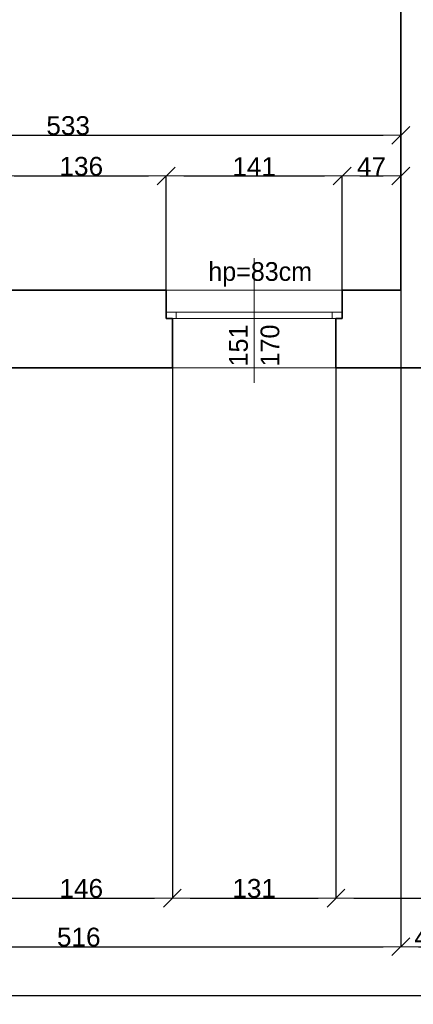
# Model space of a CAD drawing. Header units: metres. Extents: x 7506757 to 756746378, y 5735207 to 582114514.
# Tile 31 of 256: x 7537460 to 7540613, y 5817563 to 5825438. Entities that reach past the tile are written whole.
import ezdxf

# ---------------------------------------------------------------- set-up
doc = ezdxf.new("R2010")
doc.units = ezdxf.units.M
doc.header["$MEASUREMENT"] = 0
doc.header["$PDMODE"] = 2
doc.layers.get('0').update_dxf_attribs({"color": 250, "linetype": 'CONTINUOUS', "lineweight": 100, "plot": 0})
doc.layers.get('Defpoints').update_dxf_attribs({"linetype": 'CONTINUOUS'})
for name, color, linetype, lineweight in [('M_OCIANA6', 5, 'CONTINUOUS', 35), ('M_OPISY141', 7, 'CONTINUOUS', 0), ('m_umeblowanie1', 7, 'CONTINUOUS', 13), ('opis1', 7, 'CONTINUOUS', 13)]:
    doc.layers.add(name, color=color, linetype=linetype, lineweight=lineweight)
doc.layers.add('PWYMIAR', color=7, linetype='CONTINUOUS')
doc.styles.add('GENERATED_STYLE_1', font='arial.ttf')
doc.styles.add('GENERATED_STYLE_2', font='txt')
doc.dimstyles.new('GENERATED_STYLE__1', dxfattribs={"dimtxt": 150, "dimasz": 142.5, "dimexe": 0.18, "dimexo": 0, "dimgap": 0.09, "dimtad": 1, "dimdec": 0, "dimlfac": 0.1, "dimzin": 0, "dimdsep": 46, "dimtxsty": 'GENERATED_STYLE_1', "dimblk": 'ARROWHEAD_6', "dimblk1": 'ARROWHEAD_6', "dimblk2": 'ARROWHEAD_6', "dimcen": 0.09, "dimclrd": 251, "dimclre": 251, "dimclrt": 7, "dimazin": 0, "dimtfac": 1, "dimtdec": 4, "dimtmove": 0, "dimatfit": 3, "dimfxl": 0, "dimtolj": 1, "dimtzin": 0, "dimarcsym": 0})
doc.dimstyles.new('GENERATED_STYLE__2', dxfattribs={"dimtxt": 150, "dimasz": 142.5, "dimexe": 0.18, "dimexo": 0, "dimgap": 0.09, "dimtad": 1, "dimtih": 1, "dimtoh": 1, "dimdec": 0, "dimlfac": 0.1, "dimzin": 0, "dimdsep": 46, "dimtxsty": 'GENERATED_STYLE_1', "dimblk": 'ARROWHEAD_6', "dimblk1": 'ARROWHEAD_6', "dimblk2": 'ARROWHEAD_6', "dimcen": 0.09, "dimclrd": 251, "dimclre": 251, "dimclrt": 7, "dimazin": 0, "dimtfac": 1, "dimtdec": 4, "dimtmove": 0, "dimatfit": 3, "dimfxl": 0, "dimtolj": 1, "dimtzin": 0, "dimarcsym": 0})

# ---------------------------------------------------------------- blocks, each defined once
blk = doc.blocks.new('ARROWHEAD_6')
at = {"color": 0, "linetype": 'Continuous', "lineweight": 0}
for p, q in [((0, 0), (-1, 0)), ((-0.5, -0.5), (0.5, 0.5))]:
    blk.add_line(p, q, dxfattribs=at)
blk = doc.blocks.new('*D4338')
at = {"layer": 'Defpoints', "color": 0, "linetype": 'Continuous', "transparency": 16777216}
for p in [(7538633.4, 5824188.1), (7537273.4, 5823274), (7538633.4, 5823274)]:
    blk.add_point(p, dxfattribs=at)
at = {"layer": 'PWYMIAR', "color": 251, "linetype": 'Continuous', "lineweight": -2, "transparency": 16777216}
for p, q in [((7537273.4, 5823274), (7537273.4, 5824188.3)), ((7537415.9, 5824188.1), (7538490.9, 5824188.1)), ((7538633.4, 5823274), (7538633.4, 5824188.3))]:
    blk.add_line(p, q, dxfattribs=at)
at = {"layer": 'PWYMIAR', "color": 251, "linetype": 'Continuous', "lineweight": -2, "transparency": 16777216, "xscale": 142.5, "yscale": 142.5, "zscale": 142.5, "rotation": 180}
blk.add_blockref('ARROWHEAD_6', (7537273.4, 5824188.1), dxfattribs=at)
at = {"layer": 'PWYMIAR', "color": 251, "linetype": 'Continuous', "lineweight": -2, "transparency": 16777216, "xscale": 142.5, "yscale": 142.5, "zscale": 142.5}
blk.add_blockref('ARROWHEAD_6', (7538633.4, 5824188.1), dxfattribs=at)
at = {"layer": 'PWYMIAR', "color": 7, "linetype": 'Continuous', "lineweight": 13, "transparency": 16777216, "insert": (7537953.4, 5824264.9), "char_height": 150, "attachment_point": 5, "style": 'GENERATED_STYLE_1'}
blk.add_mtext('\\A1;136', dxfattribs=at)
blk = doc.blocks.new('*D4339')
at = {"layer": 'Defpoints', "color": 0, "linetype": 'Continuous', "transparency": 16777216}
for p in [(7540043.4, 5824188.1), (7538633.4, 5823274), (7540043.4, 5823274)]:
    blk.add_point(p, dxfattribs=at)
at = {"layer": 'PWYMIAR', "color": 251, "linetype": 'Continuous', "lineweight": -2, "transparency": 16777216}
for p, q in [((7538633.4, 5823274), (7538633.4, 5824188.3)), ((7538775.9, 5824188.1), (7539900.9, 5824188.1)), ((7540043.4, 5823274), (7540043.4, 5824188.3))]:
    blk.add_line(p, q, dxfattribs=at)
at = {"layer": 'PWYMIAR', "color": 251, "linetype": 'Continuous', "lineweight": -2, "transparency": 16777216, "xscale": 142.5, "yscale": 142.5, "zscale": 142.5, "rotation": 180}
blk.add_blockref('ARROWHEAD_6', (7538633.4, 5824188.1), dxfattribs=at)
at = {"layer": 'PWYMIAR', "color": 251, "linetype": 'Continuous', "lineweight": -2, "transparency": 16777216, "xscale": 142.5, "yscale": 142.5, "zscale": 142.5}
blk.add_blockref('ARROWHEAD_6', (7540043.4, 5824188.1), dxfattribs=at)
at = {"layer": 'PWYMIAR', "color": 7, "linetype": 'Continuous', "lineweight": 13, "transparency": 16777216, "insert": (7539338.4, 5824263.5), "char_height": 150, "attachment_point": 5, "style": 'GENERATED_STYLE_1'}
blk.add_mtext('\\A1;141', dxfattribs=at)
blk = doc.blocks.new('*D4340')
at = {"layer": 'Defpoints', "color": 0, "linetype": 'Continuous', "transparency": 16777216}
for p in [(7540513.4, 5824188.1), (7540043.4, 5823274), (7540513.4, 5823274)]:
    blk.add_point(p, dxfattribs=at)
at = {"layer": 'PWYMIAR', "color": 251, "linetype": 'Continuous', "lineweight": -2, "transparency": 16777216}
for p, q in [((7540043.4, 5823274), (7540043.4, 5824188.3)), ((7540185.9, 5824188.1), (7540370.9, 5824188.1)), ((7540513.4, 5823274), (7540513.4, 5824188.3))]:
    blk.add_line(p, q, dxfattribs=at)
at = {"layer": 'PWYMIAR', "color": 251, "linetype": 'Continuous', "lineweight": -2, "transparency": 16777216, "xscale": 142.5, "yscale": 142.5, "zscale": 142.5, "rotation": 180}
blk.add_blockref('ARROWHEAD_6', (7540043.4, 5824188.1), dxfattribs=at)
at = {"layer": 'PWYMIAR', "color": 251, "linetype": 'Continuous', "lineweight": -2, "transparency": 16777216, "xscale": 142.5, "yscale": 142.5, "zscale": 142.5}
blk.add_blockref('ARROWHEAD_6', (7540513.4, 5824188.1), dxfattribs=at)
at = {"layer": 'PWYMIAR', "color": 7, "linetype": 'Continuous', "lineweight": 13, "transparency": 16777216, "insert": (7540278.4, 5824263.2), "char_height": 150, "attachment_point": 5, "style": 'GENERATED_STYLE_1'}
blk.add_mtext('\\A1;47', dxfattribs=at)
blk = doc.blocks.new('*D4461')
at = {"layer": 'Defpoints', "color": 0, "linetype": 'Continuous', "transparency": 16777216}
for p in [(7535988.8, 5827334), (7539163.4, 5827334), (7538633.4, 5823274)]:
    blk.add_point(p, dxfattribs=at)
at = {"layer": 'PWYMIAR', "color": 251, "linetype": 'Continuous', "lineweight": -2, "transparency": 16777216}
for p, q in [((7539163.4, 5827334), (7535988.6, 5827334)), ((7535988.8, 5823416.5), (7535988.8, 5827191.5)), ((7538633.4, 5823274), (7535988.6, 5823274))]:
    blk.add_line(p, q, dxfattribs=at)
at = {"layer": 'PWYMIAR', "color": 251, "linetype": 'Continuous', "lineweight": -2, "transparency": 16777216, "xscale": 142.5, "yscale": 142.5, "zscale": 142.5}
for p, rotation in [((7535988.8, 5827334), 90), ((7535988.8, 5823274), 270)]:
    blk.add_blockref('ARROWHEAD_6', p, dxfattribs=dict(at, rotation=rotation))
at = {"layer": 'PWYMIAR', "color": 7, "linetype": 'Continuous', "lineweight": 13, "transparency": 16777216, "insert": (7535912.1, 5825304), "char_height": 150, "attachment_point": 5, "rotation": 90, "style": 'GENERATED_STYLE_1'}
blk.add_mtext('\\A1;406', dxfattribs=at)
blk = doc.blocks.new('*D4462')
at = {"layer": 'Defpoints', "color": 0, "linetype": 'Continuous', "transparency": 16777216}
for p in [(7540513.4, 5824513.8), (7535183.4, 5823274), (7540513.4, 5823274)]:
    blk.add_point(p, dxfattribs=at)
at = {"layer": 'PWYMIAR', "color": 251, "linetype": 'Continuous', "lineweight": -2, "transparency": 16777216}
for p, q in [((7535183.4, 5823274), (7535183.4, 5824514)), ((7535325.9, 5824513.8), (7540370.9, 5824513.8)), ((7540513.4, 5823274), (7540513.4, 5824514))]:
    blk.add_line(p, q, dxfattribs=at)
at = {"layer": 'PWYMIAR', "color": 251, "linetype": 'Continuous', "lineweight": -2, "transparency": 16777216, "xscale": 142.5, "yscale": 142.5, "zscale": 142.5, "rotation": 180}
blk.add_blockref('ARROWHEAD_6', (7535183.4, 5824513.8), dxfattribs=at)
at = {"layer": 'PWYMIAR', "color": 251, "linetype": 'Continuous', "lineweight": -2, "transparency": 16777216, "xscale": 142.5, "yscale": 142.5, "zscale": 142.5}
blk.add_blockref('ARROWHEAD_6', (7540513.4, 5824513.8), dxfattribs=at)
at = {"layer": 'PWYMIAR', "color": 7, "linetype": 'Continuous', "lineweight": 13, "transparency": 16777216, "insert": (7537848.4, 5824590.5), "char_height": 150, "attachment_point": 5, "style": 'GENERATED_STYLE_1'}
blk.add_mtext('\\A1;533', dxfattribs=at)
blk = doc.blocks.new('*D4531')
at = {"layer": 'Defpoints', "color": 0, "linetype": 'Continuous', "transparency": 16777216}
for p in [(7537223.4, 5822654), (7538683.4, 5822654), (7538683.4, 5818412.2)]:
    blk.add_point(p, dxfattribs=at)
at = {"layer": 'PWYMIAR', "color": 251, "linetype": 'Continuous', "lineweight": -2, "transparency": 16777216}
for p, q in [((7537223.4, 5822654), (7537223.4, 5818412)), ((7538683.4, 5822654), (7538683.4, 5818412)), ((7537365.9, 5818412.2), (7538540.9, 5818412.2))]:
    blk.add_line(p, q, dxfattribs=at)
at = {"layer": 'PWYMIAR', "color": 251, "linetype": 'Continuous', "lineweight": -2, "transparency": 16777216, "xscale": 142.5, "yscale": 142.5, "zscale": 142.5, "rotation": 180}
blk.add_blockref('ARROWHEAD_6', (7537223.4, 5818412.2), dxfattribs=at)
at = {"layer": 'PWYMIAR', "color": 251, "linetype": 'Continuous', "lineweight": -2, "transparency": 16777216, "xscale": 142.5, "yscale": 142.5, "zscale": 142.5}
blk.add_blockref('ARROWHEAD_6', (7538683.4, 5818412.2), dxfattribs=at)
at = {"layer": 'PWYMIAR', "color": 7, "linetype": 'Continuous', "lineweight": 13, "transparency": 16777216, "insert": (7537953.4, 5818488.9), "char_height": 150, "attachment_point": 5, "style": 'GENERATED_STYLE_1'}
blk.add_mtext('\\A1;146', dxfattribs=at)
blk = doc.blocks.new('*D4532')
at = {"layer": 'Defpoints', "color": 0, "linetype": 'Continuous', "transparency": 16777216}
for p in [(7538683.4, 5822654), (7539993.4, 5822654), (7539993.4, 5818412.2)]:
    blk.add_point(p, dxfattribs=at)
at = {"layer": 'PWYMIAR', "color": 251, "linetype": 'Continuous', "lineweight": -2, "transparency": 16777216}
for p, q in [((7538683.4, 5822654), (7538683.4, 5818412)), ((7539993.4, 5822654), (7539993.4, 5818412)), ((7538825.9, 5818412.2), (7539850.9, 5818412.2))]:
    blk.add_line(p, q, dxfattribs=at)
at = {"layer": 'PWYMIAR', "color": 251, "linetype": 'Continuous', "lineweight": -2, "transparency": 16777216, "xscale": 142.5, "yscale": 142.5, "zscale": 142.5, "rotation": 180}
blk.add_blockref('ARROWHEAD_6', (7538683.4, 5818412.2), dxfattribs=at)
at = {"layer": 'PWYMIAR', "color": 251, "linetype": 'Continuous', "lineweight": -2, "transparency": 16777216, "xscale": 142.5, "yscale": 142.5, "zscale": 142.5}
blk.add_blockref('ARROWHEAD_6', (7539993.4, 5818412.2), dxfattribs=at)
at = {"layer": 'PWYMIAR', "color": 7, "linetype": 'Continuous', "lineweight": 13, "transparency": 16777216, "insert": (7539338.4, 5818489), "char_height": 150, "attachment_point": 5, "style": 'GENERATED_STYLE_1'}
blk.add_mtext('\\A1;131', dxfattribs=at)
blk = doc.blocks.new('*D4533')
at = {"layer": 'Defpoints', "color": 0, "linetype": 'Continuous', "transparency": 16777216}
for p in [(7539993.4, 5822654), (7541753.4, 5822654), (7541753.4, 5818412.2)]:
    blk.add_point(p, dxfattribs=at)
at = {"layer": 'PWYMIAR', "color": 251, "linetype": 'Continuous', "lineweight": -2, "transparency": 16777216}
for p, q in [((7539993.4, 5822654), (7539993.4, 5818412)), ((7541753.4, 5822654), (7541753.4, 5818412)), ((7540135.9, 5818412.2), (7541610.9, 5818412.2))]:
    blk.add_line(p, q, dxfattribs=at)
at = {"layer": 'PWYMIAR', "color": 251, "linetype": 'Continuous', "lineweight": -2, "transparency": 16777216, "xscale": 142.5, "yscale": 142.5, "zscale": 142.5, "rotation": 180}
blk.add_blockref('ARROWHEAD_6', (7539993.4, 5818412.2), dxfattribs=at)
at = {"layer": 'PWYMIAR', "color": 251, "linetype": 'Continuous', "lineweight": -2, "transparency": 16777216, "xscale": 142.5, "yscale": 142.5, "zscale": 142.5}
blk.add_blockref('ARROWHEAD_6', (7541753.4, 5818412.2), dxfattribs=at)
at = {"layer": 'PWYMIAR', "color": 7, "linetype": 'Continuous', "lineweight": 13, "transparency": 16777216, "insert": (7540873.4, 5818488.9), "char_height": 150, "attachment_point": 5, "style": 'GENERATED_STYLE_1'}
blk.add_mtext('\\A1;176', dxfattribs=at)
blk = doc.blocks.new('*D4544')
at = {"layer": 'Defpoints', "color": 0, "linetype": 'Continuous', "transparency": 16777216}
for p in [(7540513.4, 5823274), (7535353.4, 5820154), (7540513.4, 5818023.1)]:
    blk.add_point(p, dxfattribs=at)
at = {"layer": 'PWYMIAR', "color": 251, "linetype": 'Continuous', "lineweight": -2, "transparency": 16777216}
for p, q in [((7540513.4, 5823274), (7540513.4, 5818022.9)), ((7535353.4, 5820154), (7535353.4, 5818022.9)), ((7535495.9, 5818023.1), (7540370.9, 5818023.1))]:
    blk.add_line(p, q, dxfattribs=at)
at = {"layer": 'PWYMIAR', "color": 251, "linetype": 'Continuous', "lineweight": -2, "transparency": 16777216, "xscale": 142.5, "yscale": 142.5, "zscale": 142.5, "rotation": 180}
blk.add_blockref('ARROWHEAD_6', (7535353.4, 5818023.1), dxfattribs=at)
at = {"layer": 'PWYMIAR', "color": 251, "linetype": 'Continuous', "lineweight": -2, "transparency": 16777216, "xscale": 142.5, "yscale": 142.5, "zscale": 142.5}
blk.add_blockref('ARROWHEAD_6', (7540513.4, 5818023.1), dxfattribs=at)
at = {"layer": 'PWYMIAR', "color": 7, "linetype": 'Continuous', "lineweight": 13, "transparency": 16777216, "insert": (7537933.4, 5818099.7), "char_height": 150, "attachment_point": 5, "style": 'GENERATED_STYLE_1'}
blk.add_mtext('\\A1;516', dxfattribs=at)
blk = doc.blocks.new('*D4545')
at = {"layer": 'Defpoints', "color": 0, "linetype": 'Continuous', "transparency": 16777216}
for p in [(7540513.4, 5823274), (7540963.4, 5823274), (7540963.4, 5818023.1)]:
    blk.add_point(p, dxfattribs=at)
at = {"layer": 'PWYMIAR', "color": 251, "linetype": 'Continuous', "lineweight": -2, "transparency": 16777216}
for p, q in [((7540513.4, 5823274), (7540513.4, 5818022.9)), ((7540963.4, 5823274), (7540963.4, 5818022.9)), ((7540655.9, 5818023.1), (7540820.9, 5818023.1))]:
    blk.add_line(p, q, dxfattribs=at)
at = {"layer": 'PWYMIAR', "color": 251, "linetype": 'Continuous', "lineweight": -2, "transparency": 16777216, "xscale": 142.5, "yscale": 142.5, "zscale": 142.5, "rotation": 180}
blk.add_blockref('ARROWHEAD_6', (7540513.4, 5818023.1), dxfattribs=at)
at = {"layer": 'PWYMIAR', "color": 251, "linetype": 'Continuous', "lineweight": -2, "transparency": 16777216, "xscale": 142.5, "yscale": 142.5, "zscale": 142.5}
blk.add_blockref('ARROWHEAD_6', (7540963.4, 5818023.1), dxfattribs=at)
at = {"layer": 'PWYMIAR', "color": 7, "linetype": 'Continuous', "lineweight": 13, "transparency": 16777216, "insert": (7540738.4, 5818099.4), "char_height": 150, "attachment_point": 5, "style": 'GENERATED_STYLE_1'}
blk.add_mtext('\\A1;45', dxfattribs=at)
blk = doc.blocks.new('*D4555')
at = {"layer": 'Defpoints', "color": 0, "linetype": 'Continuous', "transparency": 16777216}
for p in [(7535353.4, 5820154), (7549553.4, 5820154), (7549553.4, 5817633.9)]:
    blk.add_point(p, dxfattribs=at)
at = {"layer": 'PWYMIAR', "color": 251, "linetype": 'Continuous', "lineweight": -2, "transparency": 16777216}
for p, q in [((7535353.4, 5820154), (7535353.4, 5817633.7)), ((7549553.4, 5820154), (7549553.4, 5817633.7)), ((7535495.9, 5817633.9), (7549410.9, 5817633.9))]:
    blk.add_line(p, q, dxfattribs=at)
at = {"layer": 'PWYMIAR', "color": 251, "linetype": 'Continuous', "lineweight": -2, "transparency": 16777216, "xscale": 142.5, "yscale": 142.5, "zscale": 142.5, "rotation": 180}
blk.add_blockref('ARROWHEAD_6', (7535353.4, 5817633.9), dxfattribs=at)
at = {"layer": 'PWYMIAR', "color": 251, "linetype": 'Continuous', "lineweight": -2, "transparency": 16777216, "xscale": 142.5, "yscale": 142.5, "zscale": 142.5}
blk.add_blockref('ARROWHEAD_6', (7549553.4, 5817633.9), dxfattribs=at)
at = {"layer": 'PWYMIAR', "color": 7, "linetype": 'Continuous', "lineweight": 13, "transparency": 16777216, "insert": (7542453.4, 5817710.6), "char_height": 150, "attachment_point": 5, "style": 'GENERATED_STYLE_1'}
blk.add_mtext('\\A1;1420', dxfattribs=at)

msp = doc.modelspace()

# ---------------------------------------------------------------- linework, layer by layer
at = {"layer": 'M_OCIANA6', "linetype": 'Continuous'}
for p, q in [((7540513.4, 5823274), (7540513.4, 5827334)), ((7538633.4, 5823274), (7537273.4, 5823274)), ((7538633.4, 5823049), (7538633.4, 5823274)), ((7540513.4, 5823274), (7540043.4, 5823274)), ((7540043.4, 5823049), (7540043.4, 5823274)), ((7538633.4, 5823049), (7538683.4, 5823049)), ((7538683.4, 5823049), (7538683.4, 5822654)), ((7539993.4, 5823049), (7539993.4, 5822654)), ((7540043.4, 5823049), (7539993.4, 5823049)), ((7538683.4, 5822654), (7537223.4, 5822654)), ((7541753.4, 5822654), (7539993.4, 5822654))]:
    msp.add_line(p, q, dxfattribs=at)
at = {"layer": 'M_OPISY141', "linetype": 'Continuous'}
msp.add_line((7539338.4, 5822532.5), (7539338.4, 5823529.8), dxfattribs=at)
at = {"layer": 'm_umeblowanie1', "linetype": 'Continuous'}
for p, q in [((7540043.4, 5823274), (7538633.4, 5823274)), ((7540043.4, 5823274), (7539288.4, 5823274)), ((7538633.4, 5823099), (7539338.4, 5823099)), ((7538713.4, 5823049), (7538713.4, 5823099)), ((7540043.4, 5823099), (7539338.4, 5823099)), ((7539963.4, 5823049), (7539963.4, 5823099)), ((7538683.4, 5823049), (7539338.4, 5823049)), ((7539993.4, 5823049), (7539338.4, 5823049)), ((7539993.4, 5822654), (7538683.4, 5822654)), ((7539993.4, 5822654), (7539288.4, 5822654))]:
    msp.add_line(p, q, dxfattribs=at)

# ---------------------------------------------------------------- texts
at = {"layer": 'opis1', "linetype": 'Continuous', "insert": (7539802, 5823499.2), "char_height": 150, "attachment_point": 3, "style": 'GENERATED_STYLE_2'}
msp.add_mtext('{hp=83cm}', dxfattribs=at)
at = {"layer": 'opis1', "linetype": 'Continuous', "insert": (7539137.6, 5822664.8), "char_height": 150, "width": 349.992, "attachment_point": 1, "rotation": 90, "line_spacing_factor": 1.007581, "style": 'GENERATED_STYLE_2'}
msp.add_mtext('{151\\P170}', dxfattribs=at)

# ---------------------------------------------------------------- dimensions: what is measured, and where the dimension line sits
at = {"layer": 'PWYMIAR', "color": 251, "linetype": 'Continuous', "lineweight": 13}
dim = msp.add_linear_dim(base=(7535988.8, 5827334), p1=(7538633.4, 5823274), p2=(7539163.4, 5827334), angle=90, dimstyle='GENERATED_STYLE__1', dxfattribs=at)
dim.commit()
dim.dimension.update_dxf_attribs({"geometry": '*D4461', "text_midpoint": (7535912.1, 5825304)})
for base, p1, p2, picture, middle in [((7540513.4, 5824513.8), (7535183.4, 5823274), (7540513.4, 5823274), '*D4462', (7537848.4, 5824590.5)), ((7538633.4, 5824188.1), (7537273.4, 5823274), (7538633.4, 5823274), '*D4338', (7537953.4, 5824264.9)), ((7540043.4, 5824188.1), (7538633.4, 5823274), (7540043.4, 5823274), '*D4339', (7539338.4, 5824263.5)), ((7540513.4, 5824188.1), (7540043.4, 5823274), (7540513.4, 5823274), '*D4340', (7540278.4, 5824263.2)), ((7540513.4, 5818023.1), (7535353.4, 5820154), (7540513.4, 5823274), '*D4544', (7537933.4, 5818099.7)), ((7540963.4, 5818023.1), (7540513.4, 5823274), (7540963.4, 5823274), '*D4545', (7540738.4, 5818099.4)), ((7538683.4, 5818412.2), (7537223.4, 5822654), (7538683.4, 5822654), '*D4531', (7537953.4, 5818488.9)), ((7539993.4, 5818412.2), (7538683.4, 5822654), (7539993.4, 5822654), '*D4532', (7539338.4, 5818489)), ((7541753.4, 5818412.2), (7539993.4, 5822654), (7541753.4, 5822654), '*D4533', (7540873.4, 5818488.9)), ((7549553.4, 5817633.9), (7535353.4, 5820154), (7549553.4, 5820154), '*D4555', (7542453.4, 5817710.6))]:
    dim = msp.add_linear_dim(base=base, p1=p1, p2=p2, dimstyle='GENERATED_STYLE__2', dxfattribs=at)
    dim.commit()
    dim.dimension.update_dxf_attribs({"geometry": picture, "text_midpoint": middle})

doc.saveas('drawing.dxf')
